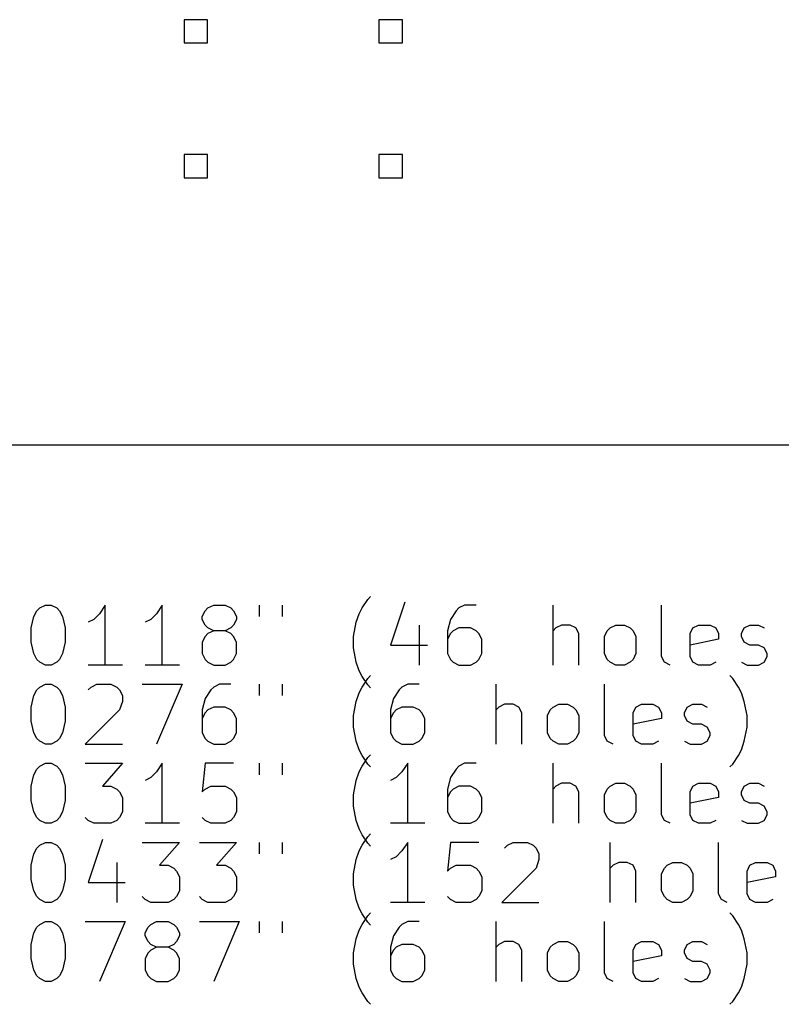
# Model space of a CAD drawing. Extents: x 2.21 to 10.54, y -10.59 to -1.61.
# Tile 2 of 6: x 3.23 to 4.23, y -10.59 to -9.3. Entities that reach past the tile are written whole.
import ezdxf

# ---------------------------------------------------------------- set-up
doc = ezdxf.new("R2010")
doc.units = 0
doc.header["$MEASUREMENT"] = 0
doc.layers.add('BLACK', color=7, linetype='CONTINUOUS')

msp = doc.modelspace()

# ---------------------------------------------------------------- linework, layer by layer
at = {"layer": 'BLACK', "linetype": 'CONTINUOUS'}
for p, q in [((3.4807, -9.2964), (3.4501, -9.2964)), ((3.4501, -9.2964), (3.4501, -9.327)), ((3.4807, -9.327), (3.4807, -9.2964)), ((3.7367, -9.2964), (3.706, -9.2964)), ((3.706, -9.2964), (3.706, -9.327)), ((3.7367, -9.327), (3.7367, -9.2964)), ((3.4501, -9.327), (3.4807, -9.327)), ((3.706, -9.327), (3.7367, -9.327)), ((3.4807, -9.4736), (3.4501, -9.4736)), ((3.4501, -9.4736), (3.4501, -9.5042)), ((3.4807, -9.5042), (3.4807, -9.4736)), ((3.7367, -9.4736), (3.706, -9.4736)), ((3.706, -9.4736), (3.706, -9.5042)), ((3.7367, -9.5042), (3.7367, -9.4736)), ((3.4501, -9.5042), (3.4807, -9.5042)), ((3.706, -9.5042), (3.7367, -9.5042)), ((10.5384, -9.8553), (2.2884, -9.8553)), ((3.6837, -10.0693), (3.6912, -10.058)), ((3.6912, -10.058), (3.6949, -10.0543)), ((3.7399, -10.0618), (3.7212, -10.118)), ((3.2525, -10.0805), (3.2562, -10.073)), ((3.2562, -10.073), (3.26, -10.0693)), ((3.26, -10.0693), (3.2675, -10.0655)), ((3.2675, -10.0655), (3.275, -10.0655)), ((3.275, -10.0655), (3.2825, -10.0693)), ((3.2825, -10.0693), (3.2862, -10.073)), ((3.2862, -10.073), (3.29, -10.0805)), ((3.3387, -10.0768), (3.3312, -10.0843)), ((3.3462, -10.0655), (3.3387, -10.0768)), ((3.3462, -10.1443), (3.3462, -10.0655)), ((3.4137, -10.0768), (3.4062, -10.0843)), ((3.4212, -10.0655), (3.4137, -10.0768)), ((3.4212, -10.1443), (3.4212, -10.0655)), ((3.4737, -10.0805), (3.4774, -10.073)), ((3.4774, -10.073), (3.4812, -10.0693)), ((3.4812, -10.0693), (3.4887, -10.0655)), ((3.4887, -10.0655), (3.5037, -10.0655)), ((3.5037, -10.0655), (3.5112, -10.0693)), ((3.5112, -10.0693), (3.5149, -10.073)), ((3.5149, -10.073), (3.5187, -10.0805)), ((3.5487, -10.0655), (3.5487, -10.0805)), ((3.5787, -10.0655), (3.5787, -10.0805)), ((3.6762, -10.088), (3.6799, -10.0768)), ((3.6799, -10.0768), (3.6837, -10.0693)), ((3.8074, -10.073), (3.7999, -10.0843)), ((3.8111, -10.0693), (3.8074, -10.073)), ((3.8186, -10.0655), (3.8111, -10.0693)), ((3.8336, -10.0655), (3.8186, -10.0655)), ((3.9349, -10.1443), (3.9349, -10.0655)), ((4.0774, -10.133), (4.0774, -10.0655)), ((3.2487, -10.0955), (3.2525, -10.0805)), ((3.29, -10.0805), (3.2937, -10.0955)), ((3.3312, -10.0843), (3.3237, -10.088)), ((3.4062, -10.0843), (3.3987, -10.088)), ((3.4737, -10.0843), (3.4737, -10.0805)), ((3.4774, -10.0918), (3.4737, -10.0843)), ((3.5187, -10.0843), (3.5149, -10.0918)), ((3.5187, -10.0805), (3.5187, -10.0843)), ((3.6724, -10.1068), (3.6762, -10.088)), ((3.7999, -10.0843), (3.7961, -10.0993)), ((3.2487, -10.1143), (3.2487, -10.0955)), ((3.2937, -10.0955), (3.2937, -10.1143)), ((3.4812, -10.0955), (3.4774, -10.0918)), ((3.4812, -10.103), (3.4774, -10.1068)), ((3.4887, -10.0993), (3.4812, -10.0955)), ((3.4887, -10.0993), (3.4812, -10.103)), ((3.5037, -10.0993), (3.4887, -10.0993)), ((3.5112, -10.0955), (3.5037, -10.0993)), ((3.5112, -10.103), (3.5037, -10.0993)), ((3.5149, -10.0918), (3.5112, -10.0955)), ((3.5149, -10.1068), (3.5112, -10.103)), ((3.7586, -10.0918), (3.7586, -10.1443)), ((3.7961, -10.0993), (3.7961, -10.1293)), ((3.7999, -10.103), (3.7961, -10.1105)), ((3.8036, -10.0993), (3.7999, -10.103)), ((3.8111, -10.0955), (3.8036, -10.0993)), ((3.8261, -10.0955), (3.8111, -10.0955)), ((3.8336, -10.0993), (3.8261, -10.0955)), ((3.8374, -10.103), (3.8336, -10.0993)), ((3.8411, -10.1105), (3.8374, -10.103)), ((3.9386, -10.0955), (3.9349, -10.0993)), ((3.9461, -10.0918), (3.9386, -10.0955)), ((3.9574, -10.0918), (3.9461, -10.0918)), ((3.9649, -10.0955), (3.9574, -10.0918)), ((3.9686, -10.103), (3.9649, -10.0955)), ((3.9686, -10.1443), (3.9686, -10.103)), ((4.0024, -10.1068), (4.0061, -10.0993)), ((4.0061, -10.0993), (4.0099, -10.0955)), ((4.0099, -10.0955), (4.0174, -10.0918)), ((4.0174, -10.0918), (4.0286, -10.0918)), ((4.0286, -10.0918), (4.0361, -10.0955)), ((4.0361, -10.0955), (4.0399, -10.0993)), ((4.0399, -10.0993), (4.0436, -10.1068)), ((4.1149, -10.103), (4.1186, -10.0955)), ((4.1149, -10.133), (4.1149, -10.103)), ((4.1186, -10.0955), (4.1261, -10.0918)), ((4.1261, -10.0918), (4.1411, -10.0918)), ((4.1411, -10.0918), (4.1486, -10.0955)), ((4.1486, -10.0955), (4.1523, -10.103)), ((4.1523, -10.103), (4.1523, -10.1105)), ((4.1823, -10.103), (4.1861, -10.0955)), ((4.1823, -10.1068), (4.1823, -10.103)), ((4.1861, -10.0955), (4.1936, -10.0918)), ((4.1936, -10.0918), (4.2048, -10.0918)), ((4.2048, -10.0918), (4.2123, -10.0955)), ((3.2525, -10.1293), (3.2487, -10.1143)), ((3.2937, -10.1143), (3.29, -10.1293)), ((3.4774, -10.1068), (3.4737, -10.1143)), ((3.4737, -10.1143), (3.4737, -10.1293)), ((3.5187, -10.1143), (3.5149, -10.1068)), ((3.5187, -10.1293), (3.5187, -10.1143)), ((3.6724, -10.1218), (3.6724, -10.1068)), ((3.8411, -10.1293), (3.8411, -10.1105)), ((4.0024, -10.1293), (4.0024, -10.1068)), ((4.0436, -10.1068), (4.0436, -10.1293)), ((4.1523, -10.1105), (4.1149, -10.118)), ((4.1861, -10.1143), (4.1823, -10.1068)), ((4.1936, -10.118), (4.1861, -10.1143)), ((3.6762, -10.1405), (3.6724, -10.1218)), ((3.7212, -10.118), (3.7699, -10.118)), ((4.2048, -10.118), (4.1936, -10.118)), ((4.2123, -10.1218), (4.2048, -10.118)), ((4.2161, -10.1293), (4.2123, -10.1218)), ((3.2562, -10.1368), (3.2525, -10.1293)), ((3.26, -10.1405), (3.2562, -10.1368)), ((3.2675, -10.1443), (3.26, -10.1405)), ((3.2825, -10.1405), (3.275, -10.1443)), ((3.2862, -10.1368), (3.2825, -10.1405)), ((3.29, -10.1293), (3.2862, -10.1368)), ((3.4737, -10.1293), (3.4774, -10.1368)), ((3.4774, -10.1368), (3.4812, -10.1405)), ((3.4812, -10.1405), (3.4887, -10.1443)), ((3.5037, -10.1443), (3.5112, -10.1405)), ((3.5112, -10.1405), (3.5149, -10.1368)), ((3.5149, -10.1368), (3.5187, -10.1293)), ((3.6799, -10.1518), (3.6762, -10.1405)), ((3.7961, -10.1293), (3.7999, -10.1368)), ((3.7999, -10.1368), (3.8036, -10.1405)), ((3.8036, -10.1405), (3.8111, -10.1443)), ((3.8261, -10.1443), (3.8336, -10.1405)), ((3.8336, -10.1405), (3.8374, -10.1368)), ((3.8374, -10.1368), (3.8411, -10.1293)), ((4.0061, -10.1368), (4.0024, -10.1293)), ((4.0099, -10.1405), (4.0061, -10.1368)), ((4.0174, -10.1443), (4.0099, -10.1405)), ((4.0361, -10.1405), (4.0286, -10.1443)), ((4.0399, -10.1368), (4.0361, -10.1405)), ((4.0436, -10.1293), (4.0399, -10.1368)), ((4.0811, -10.1405), (4.0774, -10.133)), ((4.0886, -10.1443), (4.0811, -10.1405)), ((4.1186, -10.1405), (4.1149, -10.133)), ((4.1261, -10.1443), (4.1186, -10.1405)), ((4.1486, -10.1405), (4.1411, -10.1443)), ((4.1823, -10.1405), (4.1898, -10.1443)), ((4.2048, -10.1443), (4.2123, -10.1405)), ((4.2123, -10.1405), (4.2161, -10.133)), ((4.2161, -10.133), (4.2161, -10.1293)), ((3.275, -10.1443), (3.2675, -10.1443)), ((3.3687, -10.1443), (3.3237, -10.1443)), ((3.4437, -10.1443), (3.3987, -10.1443)), ((3.4887, -10.1443), (3.5037, -10.1443)), ((3.6837, -10.1593), (3.6799, -10.1518)), ((3.8111, -10.1443), (3.8261, -10.1443)), ((4.0286, -10.1443), (4.0174, -10.1443)), ((4.1411, -10.1443), (4.1261, -10.1443)), ((4.1898, -10.1443), (4.2048, -10.1443)), ((3.6912, -10.1705), (3.6837, -10.1593)), ((3.6837, -10.1732), (3.6912, -10.162)), ((3.6912, -10.162), (3.6949, -10.1582)), ((4.1711, -10.162), (4.1673, -10.1582)), ((4.1786, -10.1732), (4.1711, -10.162)), ((3.2525, -10.1845), (3.2562, -10.177)), ((3.2562, -10.177), (3.26, -10.1732)), ((3.26, -10.1732), (3.2675, -10.1695)), ((3.2675, -10.1695), (3.275, -10.1695)), ((3.275, -10.1695), (3.2825, -10.1732)), ((3.2825, -10.1732), (3.2862, -10.177)), ((3.2862, -10.177), (3.29, -10.1845)), ((3.3237, -10.177), (3.3275, -10.1732)), ((3.3275, -10.1732), (3.335, -10.1695)), ((3.335, -10.1695), (3.3537, -10.1695)), ((3.3537, -10.1695), (3.3612, -10.1732)), ((3.3612, -10.1732), (3.3649, -10.177)), ((3.3649, -10.177), (3.3687, -10.1845)), ((3.3949, -10.1695), (3.4474, -10.1695)), ((3.4474, -10.1695), (3.4137, -10.2482)), ((3.4849, -10.177), (3.4774, -10.1882)), ((3.4887, -10.1732), (3.4849, -10.177)), ((3.4962, -10.1695), (3.4887, -10.1732)), ((3.5112, -10.1695), (3.4962, -10.1695)), ((3.5487, -10.1695), (3.5487, -10.1845)), ((3.5787, -10.1695), (3.5787, -10.1845)), ((3.6799, -10.1807), (3.6837, -10.1732)), ((3.6949, -10.1743), (3.6912, -10.1705)), ((3.7324, -10.177), (3.7249, -10.1882)), ((3.7362, -10.1732), (3.7324, -10.177)), ((3.7437, -10.1695), (3.7362, -10.1732)), ((3.7586, -10.1695), (3.7437, -10.1695)), ((3.8599, -10.2482), (3.8599, -10.1695)), ((4.0024, -10.237), (4.0024, -10.1695)), ((4.1823, -10.1807), (4.1786, -10.1732)), ((3.2487, -10.1995), (3.2525, -10.1845)), ((3.29, -10.1845), (3.2937, -10.1995)), ((3.3687, -10.192), (3.3649, -10.2032)), ((3.3687, -10.1845), (3.3687, -10.192)), ((3.4774, -10.1882), (3.4737, -10.2032)), ((3.6724, -10.2107), (3.6762, -10.192)), ((3.6762, -10.192), (3.6799, -10.1807)), ((3.7249, -10.1882), (3.7212, -10.2032)), ((4.1861, -10.192), (4.1823, -10.1807)), ((4.1898, -10.2107), (4.1861, -10.192)), ((3.2487, -10.2182), (3.2487, -10.1995)), ((3.2937, -10.1995), (3.2937, -10.2182)), ((3.3649, -10.2032), (3.32, -10.2482)), ((3.4737, -10.2032), (3.4737, -10.2332)), ((3.4812, -10.2032), (3.4774, -10.207)), ((3.4887, -10.1995), (3.4812, -10.2032)), ((3.5037, -10.1995), (3.4887, -10.1995)), ((3.5112, -10.2032), (3.5037, -10.1995)), ((3.5149, -10.207), (3.5112, -10.2032)), ((3.7212, -10.2032), (3.7212, -10.2332)), ((3.7287, -10.2032), (3.7249, -10.207)), ((3.7362, -10.1995), (3.7287, -10.2032)), ((3.7511, -10.1995), (3.7362, -10.1995)), ((3.7586, -10.2032), (3.7511, -10.1995)), ((3.7624, -10.207), (3.7586, -10.2032)), ((3.8636, -10.1995), (3.8599, -10.2032)), ((3.8711, -10.1957), (3.8636, -10.1995)), ((3.8824, -10.1957), (3.8711, -10.1957)), ((3.8899, -10.1995), (3.8824, -10.1957)), ((3.8936, -10.207), (3.8899, -10.1995)), ((3.9274, -10.2107), (3.9311, -10.2032)), ((3.9311, -10.2032), (3.9349, -10.1995)), ((3.9349, -10.1995), (3.9424, -10.1957)), ((3.9424, -10.1957), (3.9536, -10.1957)), ((3.9536, -10.1957), (3.9611, -10.1995)), ((3.9611, -10.1995), (3.9649, -10.2032)), ((3.9649, -10.2032), (3.9686, -10.2107)), ((4.0399, -10.207), (4.0436, -10.1995)), ((4.0436, -10.1995), (4.0511, -10.1957)), ((4.0511, -10.1957), (4.0661, -10.1957)), ((4.0661, -10.1957), (4.0736, -10.1995)), ((4.0736, -10.1995), (4.0774, -10.207)), ((4.1074, -10.207), (4.1111, -10.1995)), ((4.1111, -10.1995), (4.1186, -10.1957)), ((4.1186, -10.1957), (4.1299, -10.1957)), ((4.1299, -10.1957), (4.1374, -10.1995)), ((3.2525, -10.2332), (3.2487, -10.2182)), ((3.2937, -10.2182), (3.29, -10.2332)), ((3.4774, -10.207), (3.4737, -10.2145)), ((3.5187, -10.2145), (3.5149, -10.207)), ((3.5187, -10.2332), (3.5187, -10.2145)), ((3.6724, -10.2257), (3.6724, -10.2107)), ((3.7249, -10.207), (3.7212, -10.2145)), ((3.7661, -10.2145), (3.7624, -10.207)), ((3.7661, -10.2332), (3.7661, -10.2145)), ((3.8936, -10.2482), (3.8936, -10.207)), ((3.9274, -10.2332), (3.9274, -10.2107)), ((3.9686, -10.2107), (3.9686, -10.2332)), ((4.0399, -10.237), (4.0399, -10.207)), ((4.0774, -10.2145), (4.0399, -10.222)), ((4.0774, -10.207), (4.0774, -10.2145)), ((4.1074, -10.2107), (4.1074, -10.207)), ((4.1111, -10.2182), (4.1074, -10.2107)), ((4.1186, -10.222), (4.1111, -10.2182)), ((4.1898, -10.2257), (4.1898, -10.2107)), ((3.6762, -10.2445), (3.6724, -10.2257)), ((4.1299, -10.222), (4.1186, -10.222)), ((4.1374, -10.2257), (4.1299, -10.222)), ((4.1411, -10.2332), (4.1374, -10.2257)), ((4.1861, -10.2445), (4.1898, -10.2257)), ((3.2562, -10.2407), (3.2525, -10.2332)), ((3.26, -10.2445), (3.2562, -10.2407)), ((3.2675, -10.2482), (3.26, -10.2445)), ((3.2825, -10.2445), (3.275, -10.2482)), ((3.2862, -10.2407), (3.2825, -10.2445)), ((3.29, -10.2332), (3.2862, -10.2407)), ((3.4737, -10.2332), (3.4774, -10.2407)), ((3.4774, -10.2407), (3.4812, -10.2445)), ((3.4812, -10.2445), (3.4887, -10.2482)), ((3.5037, -10.2482), (3.5112, -10.2445)), ((3.5112, -10.2445), (3.5149, -10.2407)), ((3.5149, -10.2407), (3.5187, -10.2332)), ((3.6799, -10.2557), (3.6762, -10.2445)), ((3.7212, -10.2332), (3.7249, -10.2407)), ((3.7249, -10.2407), (3.7287, -10.2445)), ((3.7287, -10.2445), (3.7362, -10.2482)), ((3.7511, -10.2482), (3.7586, -10.2445)), ((3.7586, -10.2445), (3.7624, -10.2407)), ((3.7624, -10.2407), (3.7661, -10.2332)), ((3.9311, -10.2407), (3.9274, -10.2332)), ((3.9349, -10.2445), (3.9311, -10.2407)), ((3.9424, -10.2482), (3.9349, -10.2445)), ((3.9611, -10.2445), (3.9536, -10.2482)), ((3.9649, -10.2407), (3.9611, -10.2445)), ((3.9686, -10.2332), (3.9649, -10.2407)), ((4.0061, -10.2445), (4.0024, -10.237)), ((4.0136, -10.2482), (4.0061, -10.2445)), ((4.0436, -10.2445), (4.0399, -10.237)), ((4.0511, -10.2482), (4.0436, -10.2445)), ((4.0736, -10.2445), (4.0661, -10.2482)), ((4.1074, -10.2445), (4.1149, -10.2482)), ((4.1299, -10.2482), (4.1374, -10.2445)), ((4.1374, -10.2445), (4.1411, -10.237)), ((4.1411, -10.237), (4.1411, -10.2332)), ((4.1823, -10.2557), (4.1861, -10.2445)), ((3.275, -10.2482), (3.2675, -10.2482)), ((3.32, -10.2482), (3.3687, -10.2482)), ((3.4887, -10.2482), (3.5037, -10.2482)), ((3.6837, -10.2632), (3.6799, -10.2557)), ((3.7362, -10.2482), (3.7511, -10.2482)), ((3.9536, -10.2482), (3.9424, -10.2482)), ((4.0661, -10.2482), (4.0511, -10.2482)), ((4.1149, -10.2482), (4.1299, -10.2482)), ((4.1786, -10.2632), (4.1823, -10.2557)), ((3.6912, -10.2745), (3.6837, -10.2632)), ((3.6837, -10.2772), (3.6912, -10.2659)), ((3.6912, -10.2659), (3.6949, -10.2622)), ((4.1711, -10.2745), (4.1786, -10.2632)), ((3.2525, -10.2884), (3.2562, -10.2809)), ((3.2562, -10.2809), (3.26, -10.2772)), ((3.26, -10.2772), (3.2675, -10.2734)), ((3.2675, -10.2734), (3.275, -10.2734)), ((3.275, -10.2734), (3.2825, -10.2772)), ((3.2825, -10.2772), (3.2862, -10.2809)), ((3.2862, -10.2809), (3.29, -10.2884)), ((3.32, -10.2734), (3.3687, -10.2734)), ((3.3687, -10.2734), (3.3425, -10.3034)), ((3.4212, -10.2734), (3.4137, -10.2847)), ((3.4212, -10.3522), (3.4212, -10.2734)), ((3.4774, -10.2734), (3.4737, -10.3109)), ((3.5149, -10.2734), (3.4774, -10.2734)), ((3.5487, -10.2734), (3.5487, -10.2884)), ((3.5787, -10.2734), (3.5787, -10.2884)), ((3.6799, -10.2847), (3.6837, -10.2772)), ((3.6949, -10.2782), (3.6912, -10.2745)), ((3.7437, -10.2734), (3.7362, -10.2847)), ((3.7437, -10.3522), (3.7437, -10.2734)), ((3.8074, -10.2809), (3.7999, -10.2922)), ((3.8111, -10.2772), (3.8074, -10.2809)), ((3.8186, -10.2734), (3.8111, -10.2772)), ((3.8336, -10.2734), (3.8186, -10.2734)), ((3.9349, -10.3522), (3.9349, -10.2734)), ((4.0774, -10.3409), (4.0774, -10.2734)), ((4.1673, -10.2782), (4.1711, -10.2745)), ((3.2487, -10.3034), (3.2525, -10.2884)), ((3.29, -10.2884), (3.2937, -10.3034)), ((3.4062, -10.2922), (3.3987, -10.2959)), ((3.4137, -10.2847), (3.4062, -10.2922)), ((3.6724, -10.3147), (3.6762, -10.2959)), ((3.6762, -10.2959), (3.6799, -10.2847)), ((3.7287, -10.2922), (3.7212, -10.2959)), ((3.7362, -10.2847), (3.7287, -10.2922)), ((3.7999, -10.2922), (3.7961, -10.3072)), ((3.2487, -10.3222), (3.2487, -10.3034)), ((3.2937, -10.3034), (3.2937, -10.3222)), ((3.3425, -10.3034), (3.3537, -10.3034)), ((3.3537, -10.3034), (3.3612, -10.3072)), ((3.3612, -10.3072), (3.3649, -10.3109)), ((3.4737, -10.3109), (3.4774, -10.3072)), ((3.4774, -10.3072), (3.4849, -10.3034)), ((3.4849, -10.3034), (3.5037, -10.3034)), ((3.5037, -10.3034), (3.5112, -10.3072)), ((3.5112, -10.3072), (3.5149, -10.3109)), ((3.7961, -10.3072), (3.7961, -10.3372)), ((3.8036, -10.3072), (3.7999, -10.3109)), ((3.8111, -10.3034), (3.8036, -10.3072)), ((3.8261, -10.3034), (3.8111, -10.3034)), ((3.8336, -10.3072), (3.8261, -10.3034)), ((3.8374, -10.3109), (3.8336, -10.3072)), ((3.9386, -10.3034), (3.9349, -10.3072)), ((3.9461, -10.2997), (3.9386, -10.3034)), ((3.9574, -10.2997), (3.9461, -10.2997)), ((3.9649, -10.3034), (3.9574, -10.2997)), ((3.9686, -10.3109), (3.9649, -10.3034)), ((4.0024, -10.3147), (4.0061, -10.3072)), ((4.0061, -10.3072), (4.0099, -10.3034)), ((4.0099, -10.3034), (4.0174, -10.2997)), ((4.0174, -10.2997), (4.0286, -10.2997)), ((4.0286, -10.2997), (4.0361, -10.3034)), ((4.0361, -10.3034), (4.0399, -10.3072)), ((4.0399, -10.3072), (4.0436, -10.3147)), ((4.1149, -10.3109), (4.1186, -10.3034)), ((4.1186, -10.3034), (4.1261, -10.2997)), ((4.1261, -10.2997), (4.1411, -10.2997)), ((4.1411, -10.2997), (4.1486, -10.3034)), ((4.1486, -10.3034), (4.1523, -10.3109)), ((4.1823, -10.3109), (4.1861, -10.3034)), ((4.1861, -10.3034), (4.1936, -10.2997)), ((4.1936, -10.2997), (4.2048, -10.2997)), ((4.2048, -10.2997), (4.2123, -10.3034)), ((3.2525, -10.3372), (3.2487, -10.3222)), ((3.2937, -10.3222), (3.29, -10.3372)), ((3.3649, -10.3109), (3.3687, -10.3184)), ((3.3687, -10.3184), (3.3687, -10.3372)), ((3.5149, -10.3109), (3.5187, -10.3184)), ((3.5187, -10.3184), (3.5187, -10.3372)), ((3.6724, -10.3297), (3.6724, -10.3147)), ((3.7999, -10.3109), (3.7961, -10.3184)), ((3.8411, -10.3184), (3.8374, -10.3109)), ((3.8411, -10.3372), (3.8411, -10.3184)), ((3.9686, -10.3522), (3.9686, -10.3109)), ((4.0024, -10.3372), (4.0024, -10.3147)), ((4.0436, -10.3147), (4.0436, -10.3372)), ((4.1149, -10.3409), (4.1149, -10.3109)), ((4.1523, -10.3184), (4.1149, -10.3259)), ((4.1523, -10.3109), (4.1523, -10.3184)), ((4.1823, -10.3147), (4.1823, -10.3109)), ((4.1861, -10.3222), (4.1823, -10.3147)), ((4.1936, -10.3259), (4.1861, -10.3222)), ((3.6762, -10.3484), (3.6724, -10.3297)), ((4.2048, -10.3259), (4.1936, -10.3259)), ((4.2123, -10.3297), (4.2048, -10.3259)), ((4.2161, -10.3372), (4.2123, -10.3297)), ((3.2562, -10.3447), (3.2525, -10.3372)), ((3.26, -10.3484), (3.2562, -10.3447)), ((3.2675, -10.3522), (3.26, -10.3484)), ((3.2825, -10.3484), (3.275, -10.3522)), ((3.2862, -10.3447), (3.2825, -10.3484)), ((3.29, -10.3372), (3.2862, -10.3447)), ((3.3237, -10.3484), (3.32, -10.3447)), ((3.3312, -10.3522), (3.3237, -10.3484)), ((3.3612, -10.3484), (3.3537, -10.3522)), ((3.3649, -10.3447), (3.3612, -10.3484)), ((3.3687, -10.3372), (3.3649, -10.3447)), ((3.4774, -10.3484), (3.4737, -10.3447)), ((3.4849, -10.3522), (3.4774, -10.3484)), ((3.5112, -10.3484), (3.5037, -10.3522)), ((3.5149, -10.3447), (3.5112, -10.3484)), ((3.5187, -10.3372), (3.5149, -10.3447)), ((3.6799, -10.3597), (3.6762, -10.3484)), ((3.7961, -10.3372), (3.7999, -10.3447)), ((3.7999, -10.3447), (3.8036, -10.3484)), ((3.8036, -10.3484), (3.8111, -10.3522)), ((3.8261, -10.3522), (3.8336, -10.3484)), ((3.8336, -10.3484), (3.8374, -10.3447)), ((3.8374, -10.3447), (3.8411, -10.3372)), ((4.0061, -10.3447), (4.0024, -10.3372)), ((4.0099, -10.3484), (4.0061, -10.3447)), ((4.0174, -10.3522), (4.0099, -10.3484)), ((4.0361, -10.3484), (4.0286, -10.3522)), ((4.0399, -10.3447), (4.0361, -10.3484)), ((4.0436, -10.3372), (4.0399, -10.3447)), ((4.0811, -10.3484), (4.0774, -10.3409)), ((4.0886, -10.3522), (4.0811, -10.3484)), ((4.1186, -10.3484), (4.1149, -10.3409)), ((4.1261, -10.3522), (4.1186, -10.3484)), ((4.1486, -10.3484), (4.1411, -10.3522)), ((4.1823, -10.3484), (4.1898, -10.3522)), ((4.2048, -10.3522), (4.2123, -10.3484)), ((4.2123, -10.3484), (4.2161, -10.3409)), ((4.2161, -10.3409), (4.2161, -10.3372)), ((3.275, -10.3522), (3.2675, -10.3522)), ((3.3537, -10.3522), (3.3312, -10.3522)), ((3.4437, -10.3522), (3.3987, -10.3522)), ((3.5037, -10.3522), (3.4849, -10.3522)), ((3.6837, -10.3672), (3.6799, -10.3597)), ((3.7661, -10.3522), (3.7212, -10.3522)), ((3.8111, -10.3522), (3.8261, -10.3522)), ((4.0286, -10.3522), (4.0174, -10.3522)), ((4.1411, -10.3522), (4.1261, -10.3522)), ((4.1898, -10.3522), (4.2048, -10.3522)), ((3.3425, -10.3736), (3.3237, -10.4298)), ((3.6912, -10.3784), (3.6837, -10.3672)), ((3.6837, -10.3811), (3.6912, -10.3699)), ((3.6912, -10.3699), (3.6949, -10.3661)), ((3.2525, -10.3924), (3.2562, -10.3849)), ((3.2562, -10.3849), (3.26, -10.3811)), ((3.26, -10.3811), (3.2675, -10.3774)), ((3.2675, -10.3774), (3.275, -10.3774)), ((3.275, -10.3774), (3.2825, -10.3811)), ((3.2825, -10.3811), (3.2862, -10.3849)), ((3.2862, -10.3849), (3.29, -10.3924)), ((3.3949, -10.3774), (3.4437, -10.3774)), ((3.4437, -10.3774), (3.4174, -10.4074)), ((3.4699, -10.3774), (3.5187, -10.3774)), ((3.5187, -10.3774), (3.4924, -10.4074)), ((3.5487, -10.3774), (3.5487, -10.3924)), ((3.5787, -10.3774), (3.5787, -10.3924)), ((3.6799, -10.3886), (3.6837, -10.3811)), ((3.6949, -10.3822), (3.6912, -10.3784)), ((3.7437, -10.3774), (3.7362, -10.3886)), ((3.7437, -10.4561), (3.7437, -10.3774)), ((3.7999, -10.3774), (3.7961, -10.4149)), ((3.8374, -10.3774), (3.7999, -10.3774)), ((3.8711, -10.3849), (3.8749, -10.3811)), ((3.8749, -10.3811), (3.8824, -10.3774)), ((3.8824, -10.3774), (3.9011, -10.3774)), ((3.9011, -10.3774), (3.9086, -10.3811)), ((3.9086, -10.3811), (3.9124, -10.3849)), ((3.9124, -10.3849), (3.9161, -10.3924)), ((4.0099, -10.4561), (4.0099, -10.3774)), ((4.1523, -10.4448), (4.1523, -10.3774)), ((3.2487, -10.4074), (3.2525, -10.3924)), ((3.29, -10.3924), (3.2937, -10.4074)), ((3.6724, -10.4186), (3.6762, -10.3999)), ((3.6762, -10.3999), (3.6799, -10.3886)), ((3.7287, -10.3961), (3.7212, -10.3999)), ((3.7362, -10.3886), (3.7287, -10.3961)), ((3.9161, -10.3999), (3.9124, -10.4111)), ((3.9161, -10.3924), (3.9161, -10.3999)), ((3.2487, -10.4261), (3.2487, -10.4074)), ((3.2937, -10.4074), (3.2937, -10.4261)), ((3.3612, -10.4036), (3.3612, -10.4561)), ((3.4174, -10.4074), (3.4287, -10.4074)), ((3.4287, -10.4074), (3.4362, -10.4111)), ((3.4362, -10.4111), (3.4399, -10.4149)), ((3.4924, -10.4074), (3.5037, -10.4074)), ((3.5037, -10.4074), (3.5112, -10.4111)), ((3.5112, -10.4111), (3.5149, -10.4149)), ((3.7961, -10.4149), (3.7999, -10.4111)), ((3.7999, -10.4111), (3.8074, -10.4074)), ((3.8074, -10.4074), (3.8261, -10.4074)), ((3.8261, -10.4074), (3.8336, -10.4111)), ((3.8336, -10.4111), (3.8374, -10.4149)), ((3.9124, -10.4111), (3.8674, -10.4561)), ((4.0136, -10.4074), (4.0099, -10.4111)), ((4.0211, -10.4036), (4.0136, -10.4074)), ((4.0324, -10.4036), (4.0211, -10.4036)), ((4.0399, -10.4074), (4.0324, -10.4036)), ((4.0436, -10.4149), (4.0399, -10.4074)), ((4.0774, -10.4186), (4.0811, -10.4111)), ((4.0811, -10.4111), (4.0849, -10.4074)), ((4.0849, -10.4074), (4.0924, -10.4036)), ((4.0924, -10.4036), (4.1036, -10.4036)), ((4.1036, -10.4036), (4.1111, -10.4074)), ((4.1111, -10.4074), (4.1149, -10.4111)), ((4.1149, -10.4111), (4.1186, -10.4186)), ((4.1898, -10.4149), (4.1936, -10.4074)), ((4.1936, -10.4074), (4.2011, -10.4036)), ((4.2011, -10.4036), (4.2161, -10.4036)), ((4.2161, -10.4036), (4.2236, -10.4074)), ((4.2236, -10.4074), (4.2273, -10.4149)), ((3.2525, -10.4411), (3.2487, -10.4261)), ((3.2937, -10.4261), (3.29, -10.4411)), ((3.4399, -10.4149), (3.4437, -10.4224)), ((3.4437, -10.4224), (3.4437, -10.4411)), ((3.5149, -10.4149), (3.5187, -10.4224)), ((3.5187, -10.4224), (3.5187, -10.4411)), ((3.6724, -10.4336), (3.6724, -10.4186)), ((3.8374, -10.4149), (3.8411, -10.4224)), ((3.8411, -10.4224), (3.8411, -10.4411)), ((4.0436, -10.4561), (4.0436, -10.4149)), ((4.0774, -10.4411), (4.0774, -10.4186)), ((4.1186, -10.4186), (4.1186, -10.4411)), ((4.1898, -10.4448), (4.1898, -10.4149)), ((4.2273, -10.4224), (4.1898, -10.4298)), ((4.2273, -10.4149), (4.2273, -10.4224)), ((3.3237, -10.4298), (3.3724, -10.4298)), ((3.6762, -10.4523), (3.6724, -10.4336)), ((3.2562, -10.4486), (3.2525, -10.4411)), ((3.26, -10.4523), (3.2562, -10.4486)), ((3.2675, -10.4561), (3.26, -10.4523)), ((3.2825, -10.4523), (3.275, -10.4561)), ((3.2862, -10.4486), (3.2825, -10.4523)), ((3.29, -10.4411), (3.2862, -10.4486)), ((3.3987, -10.4523), (3.3949, -10.4486)), ((3.4062, -10.4561), (3.3987, -10.4523)), ((3.4362, -10.4523), (3.4287, -10.4561)), ((3.4399, -10.4486), (3.4362, -10.4523)), ((3.4437, -10.4411), (3.4399, -10.4486)), ((3.4737, -10.4523), (3.4699, -10.4486)), ((3.4812, -10.4561), (3.4737, -10.4523)), ((3.5112, -10.4523), (3.5037, -10.4561)), ((3.5149, -10.4486), (3.5112, -10.4523)), ((3.5187, -10.4411), (3.5149, -10.4486)), ((3.6799, -10.4636), (3.6762, -10.4523)), ((3.7999, -10.4523), (3.7961, -10.4486)), ((3.8074, -10.4561), (3.7999, -10.4523)), ((3.8336, -10.4523), (3.8261, -10.4561)), ((3.8374, -10.4486), (3.8336, -10.4523)), ((3.8411, -10.4411), (3.8374, -10.4486)), ((4.0811, -10.4486), (4.0774, -10.4411)), ((4.0849, -10.4523), (4.0811, -10.4486)), ((4.0924, -10.4561), (4.0849, -10.4523)), ((4.1111, -10.4523), (4.1036, -10.4561)), ((4.1149, -10.4486), (4.1111, -10.4523)), ((4.1186, -10.4411), (4.1149, -10.4486)), ((4.1561, -10.4523), (4.1523, -10.4448)), ((4.1636, -10.4561), (4.1561, -10.4523)), ((4.1936, -10.4523), (4.1898, -10.4448)), ((4.2011, -10.4561), (4.1936, -10.4523)), ((4.2236, -10.4523), (4.2161, -10.4561)), ((3.275, -10.4561), (3.2675, -10.4561)), ((3.4287, -10.4561), (3.4062, -10.4561)), ((3.5037, -10.4561), (3.4812, -10.4561)), ((3.6837, -10.4711), (3.6799, -10.4636)), ((3.7661, -10.4561), (3.7212, -10.4561)), ((3.8261, -10.4561), (3.8074, -10.4561)), ((3.8674, -10.4561), (3.9161, -10.4561)), ((4.1036, -10.4561), (4.0924, -10.4561)), ((4.2161, -10.4561), (4.2011, -10.4561)), ((3.6912, -10.4823), (3.6837, -10.4711)), ((3.6837, -10.485), (3.6912, -10.4738)), ((3.6912, -10.4738), (3.6949, -10.47)), ((4.1711, -10.4738), (4.1673, -10.47)), ((4.1786, -10.485), (4.1711, -10.4738)), ((3.2525, -10.4963), (3.2562, -10.4888)), ((3.2562, -10.4888), (3.26, -10.485)), ((3.26, -10.485), (3.2675, -10.4813)), ((3.2675, -10.4813), (3.275, -10.4813)), ((3.275, -10.4813), (3.2825, -10.485)), ((3.2825, -10.485), (3.2862, -10.4888)), ((3.2862, -10.4888), (3.29, -10.4963)), ((3.32, -10.4813), (3.3724, -10.4813)), ((3.3724, -10.4813), (3.3387, -10.56)), ((3.3987, -10.4963), (3.4024, -10.4888)), ((3.4024, -10.4888), (3.4062, -10.485)), ((3.4062, -10.485), (3.4137, -10.4813)), ((3.4137, -10.4813), (3.4287, -10.4813)), ((3.4287, -10.4813), (3.4362, -10.485)), ((3.4362, -10.485), (3.4399, -10.4888)), ((3.4399, -10.4888), (3.4437, -10.4963)), ((3.4699, -10.4813), (3.5224, -10.4813)), ((3.5224, -10.4813), (3.4887, -10.56)), ((3.5487, -10.4813), (3.5487, -10.4963)), ((3.5787, -10.4813), (3.5787, -10.4963)), ((3.6799, -10.4925), (3.6837, -10.485)), ((3.6949, -10.4861), (3.6912, -10.4823)), ((3.7324, -10.4888), (3.7249, -10.5)), ((3.7362, -10.485), (3.7324, -10.4888)), ((3.7437, -10.4813), (3.7362, -10.485)), ((3.7586, -10.4813), (3.7437, -10.4813)), ((3.8599, -10.56), (3.8599, -10.4813)), ((4.0024, -10.5488), (4.0024, -10.4813)), ((4.1823, -10.4925), (4.1786, -10.485)), ((3.2487, -10.5113), (3.2525, -10.4963)), ((3.29, -10.4963), (3.2937, -10.5113)), ((3.3987, -10.5), (3.3987, -10.4963)), ((3.4024, -10.5075), (3.3987, -10.5)), ((3.4437, -10.5), (3.4399, -10.5075)), ((3.4437, -10.4963), (3.4437, -10.5)), ((3.6724, -10.5225), (3.6762, -10.5038)), ((3.6762, -10.5038), (3.6799, -10.4925)), ((3.7249, -10.5), (3.7212, -10.515)), ((4.1861, -10.5038), (4.1823, -10.4925)), ((4.1898, -10.5225), (4.1861, -10.5038)), ((3.2487, -10.53), (3.2487, -10.5113)), ((3.2937, -10.5113), (3.2937, -10.53)), ((3.4062, -10.5113), (3.4024, -10.5075)), ((3.4137, -10.515), (3.4062, -10.5113)), ((3.4137, -10.515), (3.4062, -10.5188)), ((3.4287, -10.515), (3.4137, -10.515)), ((3.4362, -10.5113), (3.4287, -10.515)), ((3.4362, -10.5188), (3.4287, -10.515)), ((3.4399, -10.5075), (3.4362, -10.5113)), ((3.7212, -10.515), (3.7212, -10.545)), ((3.7287, -10.515), (3.7249, -10.5188)), ((3.7362, -10.5113), (3.7287, -10.515)), ((3.7511, -10.5113), (3.7362, -10.5113)), ((3.7586, -10.515), (3.7511, -10.5113)), ((3.7624, -10.5188), (3.7586, -10.515)), ((3.8636, -10.5113), (3.8599, -10.515)), ((3.8711, -10.5075), (3.8636, -10.5113)), ((3.8824, -10.5075), (3.8711, -10.5075)), ((3.8899, -10.5113), (3.8824, -10.5075)), ((3.8936, -10.5188), (3.8899, -10.5113)), ((3.9274, -10.5225), (3.9311, -10.515)), ((3.9311, -10.515), (3.9349, -10.5113)), ((3.9349, -10.5113), (3.9424, -10.5075)), ((3.9424, -10.5075), (3.9536, -10.5075)), ((3.9536, -10.5075), (3.9611, -10.5113)), ((3.9611, -10.5113), (3.9649, -10.515)), ((3.9649, -10.515), (3.9686, -10.5225)), ((4.0399, -10.5188), (4.0436, -10.5113)), ((4.0436, -10.5113), (4.0511, -10.5075)), ((4.0511, -10.5075), (4.0661, -10.5075)), ((4.0661, -10.5075), (4.0736, -10.5113)), ((4.0736, -10.5113), (4.0774, -10.5188)), ((4.1074, -10.5188), (4.1111, -10.5113)), ((4.1111, -10.5113), (4.1186, -10.5075)), ((4.1186, -10.5075), (4.1299, -10.5075)), ((4.1299, -10.5075), (4.1374, -10.5113)), ((3.4024, -10.5225), (3.3987, -10.53)), ((3.4062, -10.5188), (3.4024, -10.5225)), ((3.4399, -10.5225), (3.4362, -10.5188)), ((3.4437, -10.53), (3.4399, -10.5225)), ((3.6724, -10.5375), (3.6724, -10.5225)), ((3.7249, -10.5188), (3.7212, -10.5263)), ((3.7661, -10.5263), (3.7624, -10.5188)), ((3.7661, -10.545), (3.7661, -10.5263)), ((3.8936, -10.56), (3.8936, -10.5188)), ((3.9274, -10.545), (3.9274, -10.5225)), ((3.9686, -10.5225), (3.9686, -10.545)), ((4.0399, -10.5488), (4.0399, -10.5188)), ((4.0774, -10.5263), (4.0399, -10.5338)), ((4.0774, -10.5188), (4.0774, -10.5263)), ((4.1074, -10.5225), (4.1074, -10.5188)), ((4.1111, -10.53), (4.1074, -10.5225)), ((4.1898, -10.5375), (4.1898, -10.5225)), ((3.2525, -10.545), (3.2487, -10.53)), ((3.2937, -10.53), (3.29, -10.545)), ((3.3987, -10.53), (3.3987, -10.545)), ((3.4437, -10.545), (3.4437, -10.53)), ((3.6762, -10.5563), (3.6724, -10.5375)), ((4.1186, -10.5338), (4.1111, -10.53)), ((4.1299, -10.5338), (4.1186, -10.5338)), ((4.1374, -10.5375), (4.1299, -10.5338)), ((4.1411, -10.545), (4.1374, -10.5375)), ((4.1861, -10.5563), (4.1898, -10.5375)), ((3.2562, -10.5525), (3.2525, -10.545)), ((3.26, -10.5563), (3.2562, -10.5525)), ((3.2862, -10.5525), (3.2825, -10.5563)), ((3.29, -10.545), (3.2862, -10.5525)), ((3.3987, -10.545), (3.4024, -10.5525)), ((3.4024, -10.5525), (3.4062, -10.5563)), ((3.4362, -10.5563), (3.4399, -10.5525)), ((3.4399, -10.5525), (3.4437, -10.545)), ((3.7212, -10.545), (3.7249, -10.5525)), ((3.7249, -10.5525), (3.7287, -10.5563)), ((3.7586, -10.5563), (3.7624, -10.5525)), ((3.7624, -10.5525), (3.7661, -10.545)), ((3.9311, -10.5525), (3.9274, -10.545)), ((3.9349, -10.5563), (3.9311, -10.5525)), ((3.9649, -10.5525), (3.9611, -10.5563)), ((3.9686, -10.545), (3.9649, -10.5525)), ((4.0061, -10.5563), (4.0024, -10.5488)), ((4.0436, -10.5563), (4.0399, -10.5488)), ((4.1374, -10.5563), (4.1411, -10.5488)), ((4.1411, -10.5488), (4.1411, -10.545)), ((3.2675, -10.56), (3.26, -10.5563)), ((3.275, -10.56), (3.2675, -10.56)), ((3.2825, -10.5563), (3.275, -10.56)), ((3.4062, -10.5563), (3.4137, -10.56)), ((3.4137, -10.56), (3.4287, -10.56)), ((3.4287, -10.56), (3.4362, -10.5563)), ((3.6799, -10.5675), (3.6762, -10.5563)), ((3.6837, -10.575), (3.6799, -10.5675)), ((3.7287, -10.5563), (3.7362, -10.56)), ((3.7362, -10.56), (3.7511, -10.56)), ((3.7511, -10.56), (3.7586, -10.5563)), ((3.9424, -10.56), (3.9349, -10.5563)), ((3.9536, -10.56), (3.9424, -10.56)), ((3.9611, -10.5563), (3.9536, -10.56)), ((4.0136, -10.56), (4.0061, -10.5563)), ((4.0511, -10.56), (4.0436, -10.5563)), ((4.0661, -10.56), (4.0511, -10.56)), ((4.0736, -10.5563), (4.0661, -10.56)), ((4.1074, -10.5563), (4.1149, -10.56)), ((4.1149, -10.56), (4.1299, -10.56)), ((4.1299, -10.56), (4.1374, -10.5563)), ((4.1786, -10.575), (4.1823, -10.5675)), ((4.1823, -10.5675), (4.1861, -10.5563)), ((3.6912, -10.5863), (3.6837, -10.575)), ((4.1711, -10.5863), (4.1786, -10.575)), ((3.6949, -10.59), (3.6912, -10.5863)), ((4.1673, -10.59), (4.1711, -10.5863))]:
    msp.add_line(p, q, dxfattribs=at)

doc.saveas('drawing.dxf')
